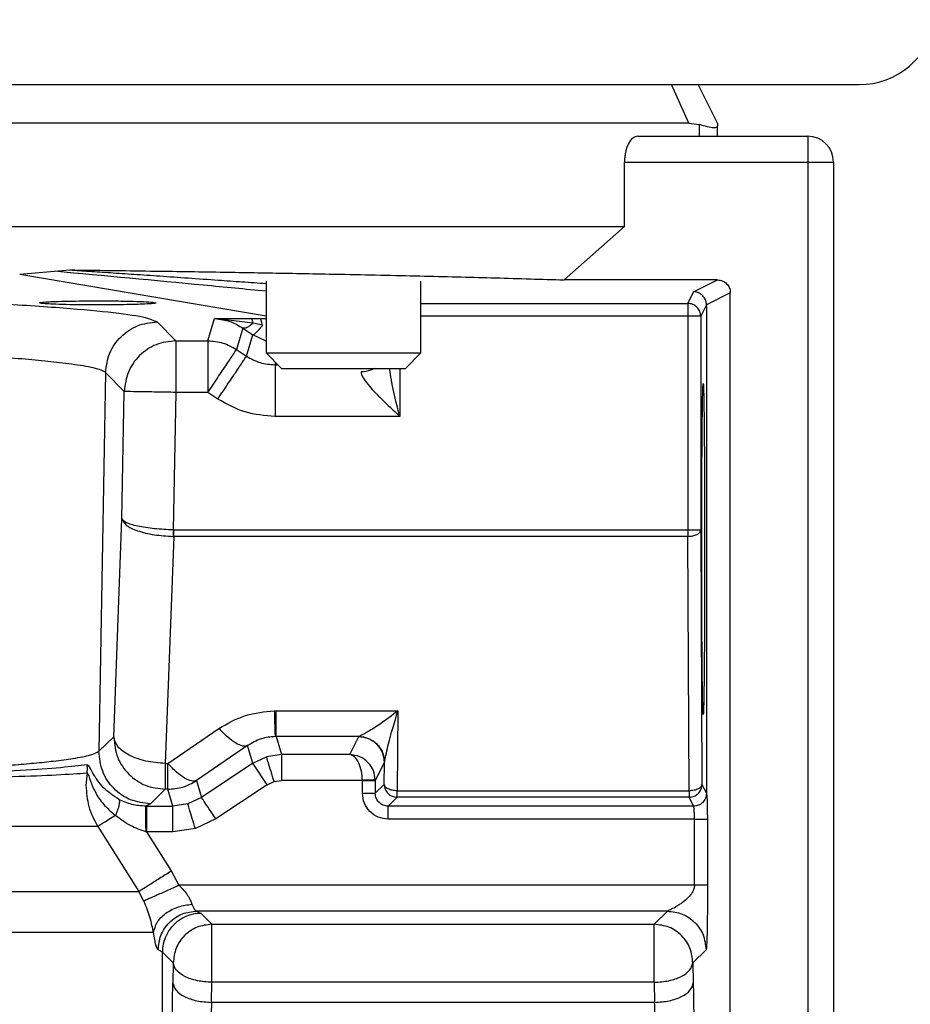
# Model space of a CAD drawing. Header units: inches. Extents: x 144.9 to 238.4, y 214.8 to 247.7.
# Tile 122 of 256: x 152.8376 to 152.9226, y 244.8891 to 244.983. Entities that reach past the tile are written whole.
import ezdxf

# ---------------------------------------------------------------- set-up
doc = ezdxf.new("R2010")
doc.units = ezdxf.units.IN
doc.header["$LTSCALE"] = 0.25
doc.header["$MEASUREMENT"] = 0
doc.layers.add('ANNOTATIONS', color=1, linetype='Continuous')
doc.layers.add('MOTOR LH', color=7, linetype='Continuous')
doc.styles.add('ARIAL', font='arial.ttf', dxfattribs={"height": 0.09375})
doc.dimstyles.new('STANDARD$0', dxfattribs={"dimtxt": 0.09375, "dimasz": 0.09375, "dimexe": 0.03125, "dimexo": 0.046875, "dimgap": 0.09, "dimtad": 0, "dimtih": 1, "dimtoh": 1, "dimdec": 4, "dimzin": 0, "dimdsep": 46, "dimtxsty": 'ARIAL', "dimcen": 0.09, "dimadec": 0, "dimazin": 0, "dimtfac": 1, "dimtdec": 4, "dimtofl": 0, "dimtmove": 0, "dimatfit": 1, "dimfxl": 1, "dimtolj": 1, "dimtzin": 0, "dimarcsym": 0})

# ---------------------------------------------------------------- blocks, each defined once
blk = doc.blocks.new('*D64')
at = {"layer": 'ANNOTATIONS', "color": 0, "lineweight": -2, "transparency": 16777216}
for p, q in [((152.282684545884, 244.7210665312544), (152.282684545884, 245.6873671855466)), ((153.423309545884, 243.5376739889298), (153.423309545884, 245.6873671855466)), ((152.376434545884, 245.6561171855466), (152.5678870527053, 245.6561171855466)), ((153.329559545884, 245.6561171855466), (153.1381070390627, 245.6561171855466))]:
    blk.add_line(p, q, dxfattribs=at)
at = {"layer": 'ANNOTATIONS', "color": 0, "transparency": 16777216}
for points in [[(152.376434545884, 245.6717421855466), (152.376434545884, 245.6404921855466), (152.282684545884, 245.6561171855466)], [(153.329559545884, 245.6717421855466), (153.329559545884, 245.6404921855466), (153.423309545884, 245.6561171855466)]]:
    blk.add_solid(points, dxfattribs=at)
at = {"layer": 'defpoints', "color": 0, "transparency": 16777216}
for p in [(152.282684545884, 245.6561171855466), (152.282684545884, 244.6741915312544), (153.423309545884, 243.4907989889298)]:
    blk.add_point(p, dxfattribs=at)
at = {"layer": 'ANNOTATIONS', "color": 0, "transparency": 16777216, "insert": (152.852997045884, 245.6561171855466), "char_height": 0.09375, "attachment_point": 5, "style": 'ARIAL'}
blk.add_mtext('\\A1;18 5/8"', dxfattribs=at)
blk = doc.blocks.new('*D66')
at = {"layer": 'ANNOTATIONS', "color": 0, "lineweight": -2, "transparency": 16777216}
for p, q in [((151.9943491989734, 244.7850832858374), (151.9943491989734, 246.0537298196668)), ((153.423309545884, 243.5376739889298), (153.423309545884, 246.0537298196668)), ((152.0880991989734, 246.0224798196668), (152.5044876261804, 246.0224798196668)), ((153.329559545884, 246.0224798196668), (152.913171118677, 246.0224798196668))]:
    blk.add_line(p, q, dxfattribs=at)
at = {"layer": 'ANNOTATIONS', "color": 0, "transparency": 16777216}
for points in [[(152.0880991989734, 246.0381048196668), (152.0880991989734, 246.0068548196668), (151.9943491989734, 246.0224798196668)], [(153.329559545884, 246.0381048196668), (153.329559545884, 246.0068548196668), (153.423309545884, 246.0224798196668)]]:
    blk.add_solid(points, dxfattribs=at)
at = {"layer": 'defpoints', "color": 0, "transparency": 16777216}
for p in [(153.423309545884, 246.0224798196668), (151.9943491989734, 244.7382082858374), (153.423309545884, 243.4907989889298)]:
    blk.add_point(p, dxfattribs=at)
at = {"layer": 'ANNOTATIONS', "color": 0, "transparency": 16777216, "insert": (152.7088293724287, 246.0224798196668), "char_height": 0.09375, "attachment_point": 5, "style": 'ARIAL'}
blk.add_mtext('\\A1;24""', dxfattribs=at)

msp = doc.modelspace()

# ---------------------------------------------------------------- linework, layer by layer
at = {"layer": 'MOTOR LH'}
for p, q in [((152.5806360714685, 244.9768490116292), (152.9177423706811, 244.9768490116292)), ((152.9014692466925, 244.9731580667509), (152.8998134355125, 244.9768488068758)), ((152.9042089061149, 244.9731580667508), (152.9023634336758, 244.9768490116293)), ((152.9014692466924, 244.9731580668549), (152.5969091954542, 244.9731580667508)), ((152.9014692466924, 244.9731580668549), (152.9024821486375, 244.9730424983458)), ((152.9024821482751, 244.9719277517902), (152.9024821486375, 244.9730424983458)), ((152.9042089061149, 244.9731580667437), (152.9042089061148, 244.9728739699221)), ((152.9042089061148, 244.9719277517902), (152.9042089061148, 244.9728739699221)), ((152.8966012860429, 244.9719277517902), (152.9128211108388, 244.9719277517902)), ((152.9128211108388, 244.9719277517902), (152.9128211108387, 244.3821679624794)), ((152.8953431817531, 244.9633155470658), (152.8953431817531, 244.9694671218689)), ((152.8953431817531, 244.9694671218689), (152.9152817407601, 244.9694671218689)), ((152.9152817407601, 244.9694671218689), (152.9152817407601, 244.7972271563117)), ((152.6030352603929, 244.9633155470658), (152.8953431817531, 244.9633155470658)), ((152.8895723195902, 244.958221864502), (152.8953431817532, 244.9633155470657)), ((152.8376282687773, 244.9587672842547), (152.8409639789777, 244.9590474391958)), ((152.8376282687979, 244.9587672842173), (152.8611415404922, 244.9547930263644)), ((152.8409639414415, 244.9590472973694), (152.8424201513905, 244.9591755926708)), ((152.8611415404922, 244.9580930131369), (152.8611415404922, 244.9512584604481)), ((152.8759053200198, 244.9512584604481), (152.8759053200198, 244.9580930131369)), ((152.904208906, 244.9582218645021), (152.8895723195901, 244.9582218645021)), ((152.9019324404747, 244.9570839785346), (152.904208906, 244.958221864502)), ((152.9013834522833, 244.9559859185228), (152.9019324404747, 244.9570839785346)), ((152.9054392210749, 244.9569921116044), (152.9031625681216, 244.9558538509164)), ((152.9054392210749, 244.7972271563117), (152.9054392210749, 244.9569921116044)), ((152.8759053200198, 244.9559859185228), (152.9013834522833, 244.9559859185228)), ((152.9013834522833, 244.9559859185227), (152.9013834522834, 244.933761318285)), ((152.9031625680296, 244.9558538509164), (152.9026137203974, 244.954755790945)), ((152.9031625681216, 244.9558538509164), (152.9031625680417, 244.9092617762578)), ((152.9026137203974, 244.954755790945), (152.8759053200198, 244.954755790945)), ((152.9026137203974, 244.954755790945), (152.9026137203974, 244.9343764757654)), ((152.8507433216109, 244.9542157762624), (152.8525155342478, 244.9524120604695)), ((152.8555909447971, 244.9524120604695), (152.856231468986, 244.9545275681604)), ((152.856231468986, 244.9545275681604), (152.8596909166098, 244.954546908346)), ((152.8598944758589, 244.954103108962), (152.856231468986, 244.9545275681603)), ((152.8596909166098, 244.954546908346), (152.8605502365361, 244.9545535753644)), ((152.8607829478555, 244.9538939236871), (152.8598944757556, 244.9541031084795)), ((152.8605502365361, 244.9545535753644), (152.8611415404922, 244.9545558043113)), ((152.8589375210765, 244.9536285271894), (152.858319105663, 244.9515860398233)), ((152.8589375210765, 244.9536285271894), (152.8598842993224, 244.9529876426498)), ((152.8592683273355, 244.9509532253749), (152.8598842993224, 244.9529876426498)), ((152.8611415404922, 244.9523913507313), (152.8598842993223, 244.9529876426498)), ((152.8525155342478, 244.9524120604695), (152.8555909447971, 244.9524120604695)), ((152.8525155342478, 244.9524120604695), (152.8525155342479, 244.9474937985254)), ((152.8555909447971, 244.9524120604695), (152.8555909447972, 244.9474937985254)), ((152.8583191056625, 244.9515860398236), (152.8592683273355, 244.9509532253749)), ((152.8611415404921, 244.9512584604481), (152.862617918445, 244.9497820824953)), ((152.8611415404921, 244.9512584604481), (152.8759053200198, 244.9512584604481)), ((152.8744289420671, 244.9497820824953), (152.8759053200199, 244.9512584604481)), ((152.8619964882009, 244.950127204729), (152.8620607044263, 244.950339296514)), ((152.8619964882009, 244.9501272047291), (152.8622727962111, 244.9501272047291)), ((152.8458258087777, 244.9493834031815), (152.8451957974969, 244.9132680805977)), ((152.8475980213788, 244.9475796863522), (152.8458258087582, 244.9493834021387)), ((152.862617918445, 244.9497820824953), (152.8744289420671, 244.9497820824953)), ((152.8738905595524, 244.9497820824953), (152.8738905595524, 244.945208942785)), ((152.8473861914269, 244.9354513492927), (152.8475980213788, 244.9475796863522)), ((152.8525155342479, 244.9474937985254), (152.8522864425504, 244.9343771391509)), ((152.8555909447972, 244.9474937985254), (152.8525155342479, 244.9474937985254)), ((152.8565401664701, 244.9468609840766), (152.8555909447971, 244.9474937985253)), ((152.8738905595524, 244.945208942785), (152.861996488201, 244.945208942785)), ((152.8466035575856, 244.9146516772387), (152.8473861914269, 244.9354513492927)), ((152.8522864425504, 244.9343771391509), (152.8523359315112, 244.9343764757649)), ((152.8523359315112, 244.933761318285), (152.8523359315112, 244.9343764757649)), ((152.8523359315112, 244.9343764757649), (152.9026137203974, 244.9343764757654)), ((152.9026137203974, 244.9343764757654), (152.9027359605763, 244.9101150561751)), ((152.8523359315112, 244.933761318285), (152.8515210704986, 244.9121051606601)), ((152.8523359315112, 244.9337613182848), (152.8522699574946, 244.933762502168)), ((152.9013834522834, 244.933761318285), (152.8523359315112, 244.933761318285)), ((152.9015056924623, 244.9094998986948), (152.9013834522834, 244.933761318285)), ((152.8619263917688, 244.9171262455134), (152.8620927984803, 244.9171276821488)), ((152.8620927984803, 244.9171276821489), (152.8737229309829, 244.9171276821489)), ((152.8620927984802, 244.9146700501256), (152.8620927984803, 244.9171276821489)), ((152.8737229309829, 244.9171276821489), (152.873646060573, 244.9094998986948)), ((152.8517633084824, 244.9121051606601), (152.8566467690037, 244.9154416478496)), ((152.8451957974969, 244.9132680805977), (152.8466035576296, 244.9146516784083)), ((152.8620927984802, 244.9146700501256), (152.8620095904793, 244.9146693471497)), ((152.8620927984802, 244.9146700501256), (152.8626119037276, 244.9129555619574)), ((152.8699838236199, 244.9146700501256), (152.8620927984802, 244.9146700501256)), ((152.8691231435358, 244.9129555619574), (152.8699767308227, 244.914663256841)), ((152.8699838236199, 244.9146700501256), (152.8699767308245, 244.914663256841)), ((152.859374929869, 244.9138100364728), (152.8544914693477, 244.9104735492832)), ((152.8598837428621, 244.9121295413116), (152.859374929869, 244.9138100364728)), ((152.8598837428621, 244.9121295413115), (152.8611867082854, 244.9127444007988)), ((152.8626119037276, 244.9129555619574), (152.8611867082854, 244.9127444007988)), ((152.8626119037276, 244.9129555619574), (152.8626119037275, 244.9104964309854)), ((152.8691231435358, 244.9129555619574), (152.8626119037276, 244.9129555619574)), ((152.8440551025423, 244.9112096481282), (152.8440866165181, 244.9116140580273)), ((152.8440866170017, 244.9116140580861), (152.8440569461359, 244.9119887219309)), ((152.8515210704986, 244.91210516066), (152.8515210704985, 244.9096475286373)), ((152.8515210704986, 244.91210516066), (152.8517633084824, 244.91210516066)), ((152.8517633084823, 244.9096475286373), (152.8517633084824, 244.91210516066)), ((152.8598837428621, 244.9121295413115), (152.8549799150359, 244.9088603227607)), ((152.8612478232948, 244.9100834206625), (152.8598837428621, 244.9121295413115)), ((152.8715622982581, 244.9104542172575), (152.8724369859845, 244.912204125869)), ((152.8724159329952, 244.9101150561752), (152.8724369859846, 244.912204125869)), ((152.8724369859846, 244.912204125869), (152.8724399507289, 244.9122659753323)), ((152.8440551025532, 244.9112096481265), (152.8439548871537, 244.909997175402)), ((152.8544914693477, 244.9104735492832), (152.8549799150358, 244.9088603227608)), ((152.8612478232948, 244.9100834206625), (152.8563439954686, 244.9068142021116)), ((152.8612478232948, 244.9100834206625), (152.8618992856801, 244.9103909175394)), ((152.8618992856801, 244.9103909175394), (152.8626119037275, 244.9104964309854)), ((152.870331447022, 244.9104964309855), (152.8626119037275, 244.9104964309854)), ((152.8703321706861, 244.9104542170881), (152.870331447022, 244.9104964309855)), ((152.8703321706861, 244.9092614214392), (152.8703321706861, 244.9104542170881)), ((152.8715622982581, 244.9104542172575), (152.8703321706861, 244.9104542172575)), ((152.871560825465, 244.9105385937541), (152.8715622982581, 244.9104542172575)), ((152.8715622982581, 244.9104542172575), (152.8715622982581, 244.9092614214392)), ((152.8715622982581, 244.9092614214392), (152.8724159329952, 244.9101150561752)), ((152.9027359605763, 244.9101150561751), (152.9031625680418, 244.9092617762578)), ((152.8515210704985, 244.9096475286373), (152.8501133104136, 244.9082639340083)), ((152.8517633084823, 244.9096475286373), (152.8515210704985, 244.9096475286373)), ((152.8522517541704, 244.9080343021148), (152.8517633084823, 244.9096475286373)), ((152.8549799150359, 244.9088603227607), (152.8536770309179, 244.9082451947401)), ((152.8736460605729, 244.9088849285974), (152.8727924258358, 244.9080312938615)), ((152.8736460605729, 244.9088849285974), (152.873646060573, 244.9094998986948)), ((152.873646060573, 244.9094998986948), (152.9015056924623, 244.9094998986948)), ((152.9015056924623, 244.9088849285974), (152.8736460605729, 244.9088849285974)), ((152.9015056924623, 244.9094998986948), (152.9015056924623, 244.9088849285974)), ((152.9019324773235, 244.9080312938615), (152.9015056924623, 244.9088849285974)), ((152.8501133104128, 244.9082639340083), (152.8496644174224, 244.9080342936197)), ((152.8497271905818, 244.9080343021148), (152.8496644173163, 244.9080342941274)), ((152.8497271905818, 244.9080343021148), (152.8497271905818, 244.9055751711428)), ((152.8497271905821, 244.9080343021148), (152.8522517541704, 244.9080343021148)), ((152.8536770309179, 244.9082451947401), (152.8522517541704, 244.9080343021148)), ((152.8522517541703, 244.9055751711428), (152.8522517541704, 244.9080343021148)), ((152.9019324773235, 244.9080312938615), (152.8727924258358, 244.9080312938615)), ((152.8450765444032, 244.906084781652), (152.7919692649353, 244.906084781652)), ((152.8450765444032, 244.906084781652), (152.848984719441, 244.8999041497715)), ((152.8563439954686, 244.9068142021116), (152.8543896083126, 244.9058917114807)), ((152.902017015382, 244.9068011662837), (152.8727924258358, 244.9068011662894)), ((152.902017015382, 244.9004850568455), (152.902017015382, 244.9068011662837)), ((152.9032465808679, 244.9068011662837), (152.9032465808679, 244.9004850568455)), ((152.849682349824, 244.9055865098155), (152.8497271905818, 244.9055751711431)), ((152.8497271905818, 244.9055751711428), (152.8520774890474, 244.9018603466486)), ((152.8522517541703, 244.9055751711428), (152.8497271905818, 244.9055751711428)), ((152.8543896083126, 244.9058917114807), (152.8522517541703, 244.9055751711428)), ((152.8520774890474, 244.9018603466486), (152.8528166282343, 244.9004850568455)), ((152.902017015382, 244.9004850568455), (152.8528166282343, 244.9004850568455)), ((152.7904640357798, 244.8999041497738), (152.8489847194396, 244.8999041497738)), ((152.8494827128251, 244.8989872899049), (152.8489847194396, 244.8999041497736)), ((152.8994334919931, 244.8980259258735), (152.8545172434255, 244.8980259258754)), ((152.8545172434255, 244.8980259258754), (152.8549318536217, 244.8978036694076)), ((152.8549318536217, 244.8978036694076), (152.8559674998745, 244.8967680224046)), ((152.8981755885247, 244.8967680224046), (152.8994334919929, 244.8980259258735)), ((152.8559674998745, 244.8967680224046), (152.8981755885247, 244.8967680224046)), ((152.8981755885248, 244.8962757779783), (152.8981755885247, 244.8967680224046)), ((152.8504018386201, 244.8959917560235), (152.7575771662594, 244.8959917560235)), ((152.8559674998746, 244.8912338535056), (152.8559674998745, 244.8962757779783)), ((152.8512431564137, 244.8941149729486), (152.8508430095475, 244.8943372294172)), ((152.8512431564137, 244.8730198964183), (152.8512431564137, 244.8941149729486)), ((152.8522788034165, 244.8930793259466), (152.8512431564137, 244.8941149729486)), ((152.9031221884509, 244.8943372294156), (152.9018642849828, 244.8930793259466)), ((152.8522788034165, 244.8930793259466), (152.8522402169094, 244.8911654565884)), ((152.9018642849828, 244.8930793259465), (152.9019028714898, 244.8911654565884)), ((152.8559289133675, 244.8893199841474), (152.8559674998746, 244.8912338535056)), ((152.8981755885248, 244.8912338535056), (152.8559674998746, 244.8912338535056)), ((152.8981755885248, 244.8912338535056), (152.8982141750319, 244.8893199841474)), ((152.8982141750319, 244.8893199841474), (152.8559289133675, 244.8893199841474))]:
    msp.add_line(p, q, dxfattribs=at)
for centre, radius, start, end in [((152.9177423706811, 244.9842309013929), 0.007381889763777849, 270, 350.7155089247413), ((152.9128211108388, 244.9694671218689), 0.002460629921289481, 2.101181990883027e-08, 90), ((152.8515211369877, 244.9145718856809), 0.004918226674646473, 179.0704059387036, 180.0710059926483), ((152.8699755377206, 244.9122018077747), 0.002461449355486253, 0.05395887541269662, 89.97222771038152), ((152.8549371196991, 244.8941097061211), 0.003693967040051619, 90.08168023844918, 179.9183081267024)]:
    msp.add_arc(centre, radius, start, end, dxfattribs=at)
for points, knots in [([(152.9042089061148, 244.9728739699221), (152.9041441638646, 244.9727885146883), (152.9040056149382, 244.9726056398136), (152.9030116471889, 244.9728906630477), (152.9024821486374, 244.9730424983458)], [0, 0, 0, 0, 0.4672879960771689, 1, 1, 1, 1]), ([(152.8966012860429, 244.9719277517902), (152.8964307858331, 244.9718876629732), (152.896100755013, 244.9718100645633), (152.8957413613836, 244.9713043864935), (152.8955346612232, 244.9707885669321), (152.8954254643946, 244.9703632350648), (152.8953564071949, 244.9699186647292), (152.8953475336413, 244.9696157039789), (152.8953431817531, 244.9694671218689)], [0, 0, 0, 0, 0.2767590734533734, 0.5357120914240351, 0.6598610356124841, 0.7780838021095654, 0.8911648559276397, 1, 1, 1, 1]), ([(152.8611415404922, 244.9571450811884), (152.8591597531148, 244.957335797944), (152.8525666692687, 244.9579702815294), (152.845739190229, 244.9586040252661), (152.8409639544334, 244.9590472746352)], [0, 0, 0, 0, 0.300585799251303, 1, 1, 1, 1]), ([(152.8424201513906, 244.9591755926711), (152.8450051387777, 244.9591417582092), (152.8499417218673, 244.9590771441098), (152.8565852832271, 244.9589767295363), (152.8627919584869, 244.9588703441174), (152.8694034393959, 244.9587437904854), (152.8763310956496, 244.9585953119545), (152.8834023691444, 244.9584165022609), (152.8874475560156, 244.9582888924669), (152.8895723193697, 244.9582218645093)], [0, 0, 0, 0, 0.1334266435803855, 0.2548065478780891, 0.3643115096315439, 0.4898557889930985, 0.6562635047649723, 0.8194499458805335, 1, 1, 1, 1]), ([(152.8424201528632, 244.9591755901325), (152.8430296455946, 244.9591358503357), (152.8443343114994, 244.9590507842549), (152.8463665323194, 244.9589145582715), (152.8486198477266, 244.958761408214), (152.851088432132, 244.9585913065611), (152.853774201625, 244.9584042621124), (152.8563816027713, 244.9582209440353), (152.8588648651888, 244.9580453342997), (152.8603747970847, 244.9579376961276), (152.8611415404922, 244.9578830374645)], [0, 0, 0, 0, 0.09256891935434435, 0.1981508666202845, 0.3167479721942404, 0.4483617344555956, 0.5929932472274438, 0.7506433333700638, 0.8733766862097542, 1, 1, 1, 1]), ([(152.904208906, 244.9582218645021), (152.9042979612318, 244.9582163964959), (152.9044719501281, 244.9582057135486), (152.904778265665, 244.958099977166), (152.9051033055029, 244.9578785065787), (152.9053221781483, 244.9575524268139), (152.9054231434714, 244.9572450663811), (152.9054338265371, 244.9570769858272), (152.9054392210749, 244.9569921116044)], [0, 0, 0, 0, 0.1384551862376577, 0.270502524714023, 0.5001718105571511, 0.7384864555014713, 0.8679457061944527, 1, 1, 1, 1]), ([(152.7932837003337, 244.9572910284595), (152.7973526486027, 244.9572155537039), (152.8054943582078, 244.9570645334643), (152.8164508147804, 244.9567673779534), (152.8262258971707, 244.9564250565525), (152.8345588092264, 244.9560386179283), (152.8413281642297, 244.9556166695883), (152.8463595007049, 244.9551664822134), (152.8497298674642, 244.9546968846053), (152.8504056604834, 244.9543760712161), (152.8507433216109, 244.9542157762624)], [0, 0, 0, 0, 0.1249349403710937, 0.2499869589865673, 0.3750455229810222, 0.5000591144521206, 0.6250776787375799, 0.7500922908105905, 0.8751331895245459, 1, 1, 1, 1]), ([(152.9031625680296, 244.9558538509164), (152.9031511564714, 244.9559801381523), (152.9031262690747, 244.9562555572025), (152.9029460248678, 244.9565786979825), (152.9027213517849, 244.95680954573), (152.9024968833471, 244.9569575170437), (152.902228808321, 244.9570628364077), (152.9020331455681, 244.9570767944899), (152.9019324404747, 244.9570839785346)], [0, 0, 0, 0, 0.1960749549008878, 0.4276186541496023, 0.5573024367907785, 0.6959317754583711, 0.8435000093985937, 1, 1, 1, 1]), ([(152.8450827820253, 244.955837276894), (152.8445228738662, 244.9558389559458), (152.8435975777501, 244.9558417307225), (152.8422217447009, 244.9558627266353), (152.8410818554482, 244.9558928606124), (152.8401843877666, 244.9559354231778), (152.8396617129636, 244.9559805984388), (152.8394674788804, 244.9560288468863), (152.8396352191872, 244.9560813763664), (152.8401908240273, 244.9561273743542), (152.8410815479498, 244.9561695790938), (152.8418430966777, 244.9561881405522), (152.8423038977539, 244.9561993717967)], [0, 0, 0, 0, 0.1152605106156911, 0.1904778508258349, 0.3073222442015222, 0.4067191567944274, 0.4999507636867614, 0.5931891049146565, 0.6926061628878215, 0.8094837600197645, 0.8847216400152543, 0.9999999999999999, 0.9999999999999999, 0.9999999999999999, 0.9999999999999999]), ([(152.8423038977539, 244.9561993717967), (152.8427425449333, 244.9562069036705), (152.8436197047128, 244.9562219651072), (152.8445951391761, 244.9562242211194), (152.845082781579, 244.9562253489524)], [0, 0, 0, 0, 0.5000767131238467, 1, 1, 1, 1]), ([(152.845082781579, 244.9562253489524), (152.8456895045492, 244.956223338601), (152.8469007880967, 244.9562193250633), (152.8485242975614, 244.9561878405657), (152.8497828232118, 244.9561413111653), (152.8505446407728, 244.9560827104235), (152.8507294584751, 244.9560185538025), (152.8503067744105, 244.955956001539), (152.8493487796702, 244.9559002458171), (152.848356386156, 244.9558755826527), (152.8478607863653, 244.9558632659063)], [0, 0, 0, 0, 0.1250633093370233, 0.2496808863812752, 0.3744981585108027, 0.4993116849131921, 0.624425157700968, 0.7499748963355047, 0.8751378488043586, 1, 1, 1, 1]), ([(152.8478607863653, 244.9558632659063), (152.8474226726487, 244.9558556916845), (152.8465464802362, 244.9558405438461), (152.8455706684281, 244.955838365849), (152.8450827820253, 244.955837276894)], [0, 0, 0, 0, 0.5000199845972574, 1, 1, 1, 1]), ([(152.856231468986, 244.9545275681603), (152.8567516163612, 244.9544747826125), (152.8576525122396, 244.9543833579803), (152.8585557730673, 244.9538527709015), (152.8589375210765, 244.9536285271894)], [0, 0, 0, 0, 0.577366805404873, 1, 1, 1, 1]), ([(152.8598944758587, 244.9541031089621), (152.8597909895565, 244.9540120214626), (152.8595831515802, 244.9538290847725), (152.8593131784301, 244.953665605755), (152.8590878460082, 244.9535868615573), (152.8589869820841, 244.9536148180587), (152.8589375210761, 244.9536285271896)], [0, 0, 0, 0, 0.2527609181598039, 0.5076354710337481, 0.7585574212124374, 0.9999999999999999, 0.9999999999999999, 0.9999999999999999, 0.9999999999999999]), ([(152.8598944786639, 244.9541031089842), (152.8598810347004, 244.9541656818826), (152.8598538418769, 244.9542922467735), (152.8598032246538, 244.9544292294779), (152.8597481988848, 244.9545225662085), (152.8597098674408, 244.9545388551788), (152.8596909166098, 244.9545469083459)], [0, 0, 0, 0, 0.2471968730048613, 0.4999999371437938, 0.7528030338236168, 1, 1, 1, 1]), ([(152.8607829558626, 244.9538939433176), (152.8606719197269, 244.9537536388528), (152.8604486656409, 244.9534715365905), (152.8601798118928, 244.953179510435), (152.8599789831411, 244.9530014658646), (152.8599152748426, 244.9529921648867), (152.8598842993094, 244.9529876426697)], [0, 0, 0, 0, 0.2543143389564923, 0.5113354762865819, 0.7624070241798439, 1, 1, 1, 1]), ([(152.8607829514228, 244.9538939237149), (152.8607700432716, 244.9539844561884), (152.8607437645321, 244.9541687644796), (152.8606863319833, 244.9543763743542), (152.8606204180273, 244.9545184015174), (152.8605733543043, 244.9545419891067), (152.8605502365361, 244.9545535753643)], [0, 0, 0, 0, 0.2456005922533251, 0.4999998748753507, 0.7543992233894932, 1, 1, 1, 1]), ([(152.8458258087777, 244.9493834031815), (152.8457138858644, 244.9494607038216), (152.8454998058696, 244.9496085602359), (152.8447316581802, 244.9498186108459), (152.8437666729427, 244.9500071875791), (152.8426644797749, 244.9501742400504), (152.8411931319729, 244.9503600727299), (152.8392073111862, 244.9505653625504), (152.8365298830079, 244.9507904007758), (152.8335882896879, 244.9509982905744), (152.8290564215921, 244.9512738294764), (152.8223644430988, 244.951598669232), (152.8128912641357, 244.9519430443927), (152.8027054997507, 244.9522315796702), (152.7953306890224, 244.952377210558), (152.7917202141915, 244.9524485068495)], [0, 0, 0, 0, 0.06060433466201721, 0.1159206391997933, 0.1659478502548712, 0.2106850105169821, 0.2501312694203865, 0.3171367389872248, 0.3811542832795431, 0.4421833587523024, 0.5002234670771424, 0.6326723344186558, 0.760118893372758, 0.8825617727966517, 1, 1, 1, 1]), ([(152.8715053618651, 244.9497820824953), (152.8713730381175, 244.9497155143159), (152.8709736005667, 244.949514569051), (152.8705101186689, 244.949473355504), (152.8702001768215, 244.9494457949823)], [0, 0, 0, 0, 0.331275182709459, 1, 1, 1, 1]), ([(152.8702001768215, 244.9494457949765), (152.8702126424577, 244.9493622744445), (152.870238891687, 244.9491864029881), (152.8704751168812, 244.9487353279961), (152.8710763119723, 244.9479609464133), (152.8722797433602, 244.9467276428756), (152.8733004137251, 244.9457653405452), (152.8738905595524, 244.945208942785)], [0, 0, 0, 0, 0.07314932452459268, 0.1540325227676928, 0.3465749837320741, 0.622193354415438, 1, 1, 1, 1]), ([(152.8738905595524, 244.945208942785), (152.8735927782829, 244.9463734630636), (152.8731957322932, 244.9479261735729), (152.8729844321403, 244.9494108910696), (152.872931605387, 244.9497820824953)], [0, 0, 0, 0, 0.749991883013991, 1, 1, 1, 1]), ([(152.9028510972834, 244.9167805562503), (152.9028337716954, 244.9169898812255), (152.9028071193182, 244.9173118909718), (152.9027751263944, 244.9192920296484), (152.9027530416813, 244.9213181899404), (152.9027351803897, 244.9238479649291), (152.9027185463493, 244.9275200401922), (152.902710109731, 244.9325576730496), (152.9027185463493, 244.937595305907), (152.9027351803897, 244.9412673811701), (152.9027530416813, 244.943797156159), (152.9027751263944, 244.9458233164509), (152.9028071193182, 244.9478034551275), (152.9028337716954, 244.9481254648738), (152.9028510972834, 244.948334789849)], [0, 0, 0, 0, 0.1197372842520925, 0.1841948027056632, 0.2499912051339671, 0.3158130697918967, 0.3802669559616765, 0.4999999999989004, 0.6197330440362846, 0.6841869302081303, 0.7500087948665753, 0.8158051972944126, 0.8802627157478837, 1, 1, 1, 1]), ([(152.9028510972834, 244.948334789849), (152.902868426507, 244.9481259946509), (152.9028950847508, 244.9478047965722), (152.9029270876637, 244.9458250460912), (152.9029491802, 244.9437989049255), (152.9029670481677, 244.9412688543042), (152.9029836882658, 244.9375962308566), (152.9029921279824, 244.9325576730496), (152.9029836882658, 244.9275191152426), (152.9029670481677, 244.923846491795), (152.9029491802, 244.9213164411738), (152.9029270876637, 244.9192903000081), (152.9028950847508, 244.9173105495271), (152.902868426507, 244.9169893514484), (152.9028510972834, 244.9167805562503)], [0, 0, 0, 0, 0.1197351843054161, 0.184193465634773, 0.2499911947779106, 0.3158144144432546, 0.3802690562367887, 0.5000000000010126, 0.6197309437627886, 0.6841855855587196, 0.7500088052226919, 0.8158065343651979, 0.880264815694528, 1, 1, 1, 1]), ([(152.8473861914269, 244.9354513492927), (152.8474758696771, 244.935242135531), (152.8476542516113, 244.9348259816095), (152.8488058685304, 244.9342794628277), (152.8504080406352, 244.9338806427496), (152.8516618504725, 244.9338010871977), (152.8522699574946, 244.933762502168)], [0, 0, 0, 0, 0.2549038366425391, 0.5070375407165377, 0.7609095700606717, 0.9999999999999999, 0.9999999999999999, 0.9999999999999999, 0.9999999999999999]), ([(152.8522864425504, 244.9343771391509), (152.8516779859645, 244.9344059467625), (152.8504233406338, 244.9344653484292), (152.8488172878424, 244.9347184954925), (152.8476605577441, 244.9350641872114), (152.8474779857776, 244.9353218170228), (152.8473861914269, 244.9354513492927)], [0, 0, 0, 0, 0.2391246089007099, 0.493078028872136, 0.7451275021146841, 1, 1, 1, 1]), ([(152.8566467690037, 244.9154416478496), (152.8574671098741, 244.915920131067), (152.859070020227, 244.9168550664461), (152.8609893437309, 244.9170372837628), (152.8619263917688, 244.9171262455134)], [0, 0, 0, 0, 0.5117821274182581, 1, 1, 1, 1]), ([(152.8619263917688, 244.9171262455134), (152.8619345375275, 244.9167871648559), (152.8619510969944, 244.916097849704), (152.8619744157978, 244.9153280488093), (152.8619949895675, 244.9148016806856), (152.8620047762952, 244.9147129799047), (152.8620095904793, 244.9146693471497)], [0, 0, 0, 0, 0.2459547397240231, 0.4999999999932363, 0.7540452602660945, 1, 1, 1, 1]), ([(152.8737229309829, 244.9171276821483), (152.8731411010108, 244.9166836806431), (152.8721314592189, 244.9159132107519), (152.8709487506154, 244.9151778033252), (152.8702035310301, 244.9147711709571), (152.8700512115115, 244.9147010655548), (152.8699838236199, 244.9146700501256)], [0, 0, 0, 0, 0.374595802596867, 0.6500311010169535, 0.8451697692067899, 1, 1, 1, 1]), ([(152.8724399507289, 244.9122659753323), (152.8725533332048, 244.9128106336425), (152.87284124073, 244.9141936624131), (152.8733901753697, 244.9160203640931), (152.8737229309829, 244.9171276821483)], [0, 0, 0, 0, 0.3938156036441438, 1, 1, 1, 1]), ([(152.8620095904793, 244.9146693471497), (152.8617826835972, 244.9146555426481), (152.8613168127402, 244.9146272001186), (152.8603618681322, 244.9143936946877), (152.8597784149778, 244.9140486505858), (152.8593749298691, 244.9138100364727)], [0, 0, 0, 0, 0.226539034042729, 0.465115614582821, 1, 1, 1, 1]), ([(152.8699838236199, 244.9146700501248), (152.8702885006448, 244.9146375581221), (152.8707568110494, 244.9145876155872), (152.8713219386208, 244.9142887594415), (152.8717120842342, 244.9139800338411), (152.8720291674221, 244.9135965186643), (152.87234031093, 244.9130376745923), (152.8724006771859, 244.9125701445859), (152.8724399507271, 244.9122659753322)], [0, 0, 0, 0, 0.2397900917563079, 0.3685745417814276, 0.5000000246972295, 0.6314254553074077, 0.7602099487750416, 1, 1, 1, 1]), ([(152.7917364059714, 244.9102314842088), (152.7953013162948, 244.9103024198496), (152.8025833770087, 244.9104473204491), (152.8108771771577, 244.9106838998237), (152.8171818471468, 244.9108992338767), (152.8217269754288, 244.911077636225), (152.8260033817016, 244.9112707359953), (152.8295334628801, 244.911455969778), (152.8324325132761, 244.9116301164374), (152.8348094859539, 244.9117906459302), (152.8370378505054, 244.9119620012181), (152.8390817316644, 244.9121442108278), (152.8410552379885, 244.9123528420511), (152.8429246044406, 244.9126050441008), (152.8445653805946, 244.912916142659), (152.8449747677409, 244.9131446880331), (152.8451957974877, 244.9132680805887)], [0, 0, 0, 0, 0.1174045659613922, 0.2398229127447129, 0.3029495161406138, 0.3673327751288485, 0.4329731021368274, 0.4998709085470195, 0.5460628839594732, 0.5941666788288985, 0.6441824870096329, 0.6961105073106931, 0.749950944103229, 0.8188410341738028, 0.9021915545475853, 1, 1, 1, 1]), ([(152.8618992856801, 244.9103909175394), (152.861800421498, 244.9107174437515), (152.8615950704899, 244.9113956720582), (152.8613592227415, 244.912174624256), (152.8612176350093, 244.9126422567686), (152.8611967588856, 244.9127112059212), (152.8611867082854, 244.9127444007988)], [0, 0, 0, 0, 0.2707190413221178, 0.5623111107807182, 0.7892790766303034, 1, 1, 1, 1]), ([(152.870331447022, 244.9104964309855), (152.8703102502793, 244.910791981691), (152.8702660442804, 244.911408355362), (152.8699986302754, 244.9122104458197), (152.8696034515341, 244.9128080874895), (152.8692864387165, 244.9129054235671), (152.8691231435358, 244.9129555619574)], [0, 0, 0, 0, 0.2216347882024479, 0.462221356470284, 0.7229870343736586, 1, 1, 1, 1]), ([(152.871560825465, 244.9105385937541), (152.8715193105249, 244.910833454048), (152.8714327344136, 244.91144836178), (152.87088865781, 244.9122409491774), (152.8700912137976, 244.9128248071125), (152.8694522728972, 244.9129111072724), (152.8691231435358, 244.9129555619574)], [0, 0, 0, 0, 0.2216392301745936, 0.4622110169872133, 0.7229757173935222, 1, 1, 1, 1]), ([(152.8440569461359, 244.9119887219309), (152.8433053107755, 244.9118937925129), (152.8418032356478, 244.9117040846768), (152.8378904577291, 244.9114313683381), (152.8328433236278, 244.9111719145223), (152.8265943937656, 244.9109299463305), (152.819283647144, 244.9107080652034), (152.8109669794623, 244.9105103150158), (152.8018210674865, 244.9103362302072), (152.7951009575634, 244.9102446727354), (152.7917366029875, 244.9101988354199)], [0, 0, 0, 0, 0.1255709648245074, 0.2509421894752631, 0.3753272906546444, 0.5002889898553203, 0.6252582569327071, 0.7494539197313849, 0.8745666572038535, 1, 1, 1, 1]), ([(152.8470790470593, 244.9086848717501), (152.8465571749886, 244.9090374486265), (152.8457598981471, 244.9095760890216), (152.8451496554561, 244.9103538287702), (152.8449034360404, 244.9107189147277), (152.8448050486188, 244.9108761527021), (152.8445642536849, 244.9112686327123), (152.844295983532, 244.9118481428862), (152.844124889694, 244.911948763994), (152.8440569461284, 244.9119887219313)], [0, 0, 0, 0, 0.3010860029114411, 0.4599765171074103, 0.5388501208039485, 0.5626204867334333, 0.5755055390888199, 0.8314277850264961, 1, 1, 1, 1]), ([(152.7917366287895, 244.9101683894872), (152.7949303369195, 244.9101936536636), (152.8014242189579, 244.9102450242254), (152.8089056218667, 244.9103268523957), (152.814634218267, 244.9104005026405), (152.8187914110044, 244.9104609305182), (152.8227518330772, 244.910525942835), (152.8272859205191, 244.9106104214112), (152.8322625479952, 244.9107213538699), (152.8372731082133, 244.9108652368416), (152.8415414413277, 244.9110290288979), (152.8431959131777, 244.9111479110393), (152.8440551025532, 244.9112096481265)], [0, 0, 0, 0, 0.1189624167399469, 0.2418905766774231, 0.304870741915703, 0.3688448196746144, 0.4338134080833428, 0.4997772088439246, 0.6091471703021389, 0.7289691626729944, 0.8592500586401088, 1, 1, 1, 1]), ([(152.8440551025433, 244.9112096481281), (152.8440737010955, 244.9112007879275), (152.8441114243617, 244.9111828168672), (152.8441989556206, 244.9109709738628), (152.8443820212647, 244.9103919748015), (152.8447966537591, 244.909376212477), (152.8455916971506, 244.9081551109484), (152.8463728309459, 244.907494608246), (152.8467712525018, 244.9071577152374)], [0, 0, 0, 0, 0.05408162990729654, 0.1096932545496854, 0.2264032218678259, 0.4733178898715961, 0.7313629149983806, 1, 1, 1, 1]), ([(152.8439548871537, 244.909997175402), (152.8440019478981, 244.9093229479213), (152.8440984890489, 244.90793982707), (152.8447451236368, 244.9067133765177), (152.8450765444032, 244.906084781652)], [0, 0, 0, 0, 0.4874682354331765, 1, 1, 1, 1]), ([(152.871560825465, 244.9105385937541), (152.8715419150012, 244.9105379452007), (152.8715128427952, 244.9105369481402), (152.8713576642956, 244.9105316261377), (152.8711989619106, 244.91052618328), (152.8710032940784, 244.9105194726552), (152.8707196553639, 244.9105097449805), (152.8704844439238, 244.9105016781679), (152.8703314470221, 244.9104964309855)], [0, 0, 0, 0, 0.2397127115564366, 0.3685249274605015, 0.4999999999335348, 0.631475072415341, 0.7602872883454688, 0.9999999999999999, 0.9999999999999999, 0.9999999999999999, 0.9999999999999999]), ([(152.8727924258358, 244.9068011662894), (152.8724695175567, 244.9068382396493), (152.8718247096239, 244.906912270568), (152.8710121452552, 244.9074811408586), (152.8704432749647, 244.9082937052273), (152.8703692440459, 244.90893851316), (152.8703321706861, 244.9092614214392)], [0, 0, 0, 0, 0.2503910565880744, 0.5000000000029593, 0.7496089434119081, 1, 1, 1, 1]), ([(152.8727924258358, 244.9080312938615), (152.872631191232, 244.9080497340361), (152.8723087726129, 244.9080866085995), (152.8719020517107, 244.9083710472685), (152.8716176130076, 244.9087777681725), (152.871580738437, 244.9091001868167), (152.8715622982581, 244.9092614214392)], [0, 0, 0, 0, 0.2500392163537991, 0.499999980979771, 0.749960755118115, 1, 1, 1, 1]), ([(152.9031625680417, 244.9092617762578), (152.9031736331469, 244.9092187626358), (152.9031958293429, 244.9091324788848), (152.9032236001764, 244.9085580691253), (152.9032428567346, 244.9077502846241), (152.9032453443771, 244.9071162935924), (152.9032465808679, 244.9068011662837)], [0, 0, 0, 0, 0.2499774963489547, 0.5014457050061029, 0.7521919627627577, 1, 1, 1, 1]), ([(152.847079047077, 244.9086848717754), (152.8471051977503, 244.9086293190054), (152.8471584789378, 244.9085161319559), (152.8471183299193, 244.9081623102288), (152.8469949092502, 244.9077045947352), (152.8468448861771, 244.907337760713), (152.8467712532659, 244.9071577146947)], [0, 0, 0, 0, 0.245399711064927, 0.4999943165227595, 0.7545919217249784, 1, 1, 1, 1]), ([(152.8496644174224, 244.9080342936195), (152.8492051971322, 244.9080654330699), (152.8482733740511, 244.90812861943), (152.8474809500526, 244.9084976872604), (152.8470790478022, 244.9086848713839)], [0, 0, 0, 0, 0.4928191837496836, 1, 1, 1, 1]), ([(152.849682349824, 244.9055865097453), (152.8496820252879, 244.9058886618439), (152.849681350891, 244.906516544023), (152.8496771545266, 244.907329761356), (152.8496712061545, 244.9079015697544), (152.849666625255, 244.9079911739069), (152.8496644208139, 244.9080342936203)], [0, 0, 0, 0, 0.2406119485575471, 0.4999996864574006, 0.7593875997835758, 1, 1, 1, 1]), ([(152.8543896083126, 244.9058917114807), (152.8542907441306, 244.9062182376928), (152.8540853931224, 244.9068964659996), (152.853849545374, 244.9076754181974), (152.8537079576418, 244.9081430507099), (152.8536870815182, 244.9082119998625), (152.8536770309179, 244.9082451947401)], [0, 0, 0, 0, 0.270719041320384, 0.5623111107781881, 0.7892790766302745, 0.9999999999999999, 0.9999999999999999, 0.9999999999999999, 0.9999999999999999]), ([(152.9020170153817, 244.9068011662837), (152.9020157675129, 244.9069557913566), (152.9020132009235, 244.9072738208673), (152.9019950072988, 244.9076654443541), (152.9019724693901, 244.9078935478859), (152.9019517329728, 244.9080079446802), (152.9019391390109, 244.908023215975), (152.9019324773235, 244.9080312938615)], [0, 0, 0, 0, 0.242270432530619, 0.4982965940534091, 0.715806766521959, 0.849673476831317, 0.9999999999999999, 0.9999999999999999, 0.9999999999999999, 0.9999999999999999]), ([(152.8467721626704, 244.9071582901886), (152.8465538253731, 244.9070200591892), (152.8461171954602, 244.9067436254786), (152.8456112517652, 244.9064233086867), (152.8452340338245, 244.9061844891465), (152.8451290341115, 244.9061180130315), (152.8450765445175, 244.9060847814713)], [0, 0, 0, 0, 0.2498207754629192, 0.4995904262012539, 0.7498441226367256, 1, 1, 1, 1]), ([(152.8496823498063, 244.9055865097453), (152.8491781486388, 244.9057596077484), (152.8481153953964, 244.9061244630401), (152.8472343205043, 244.9068017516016), (152.8467712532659, 244.9071577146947)], [0, 0, 0, 0, 0.4744291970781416, 1, 1, 1, 1]), ([(152.8489847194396, 244.8999041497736), (152.8490737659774, 244.8999604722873), (152.8492517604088, 244.9000730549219), (152.8499790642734, 244.9005330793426), (152.8509547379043, 244.9011501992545), (152.851703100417, 244.9016235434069), (152.8520774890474, 244.9018603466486)], [0, 0, 0, 0, 0.2501385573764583, 0.5000000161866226, 0.7498614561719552, 1, 1, 1, 1]), ([(152.8528166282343, 244.9004850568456), (152.8524281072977, 244.9003105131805), (152.8516248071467, 244.8999496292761), (152.8505625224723, 244.8994723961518), (152.849768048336, 244.899115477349), (152.849575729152, 244.8990290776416), (152.8494827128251, 244.8989872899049)], [0, 0, 0, 0, 0.2418279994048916, 0.500000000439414, 0.7581720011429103, 0.9999999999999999, 0.9999999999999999, 0.9999999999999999, 0.9999999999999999]), ([(152.8528166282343, 244.9004850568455), (152.8529817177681, 244.9003267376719), (152.8532954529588, 244.9000258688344), (152.8536621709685, 244.8995335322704), (152.8539153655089, 244.8990701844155), (152.8540133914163, 244.8988112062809), (152.8540601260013, 244.8986877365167)], [0, 0, 0, 0, 0.284580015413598, 0.5408142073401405, 0.7810797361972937, 1, 1, 1, 1]), ([(152.902017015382, 244.9004850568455), (152.9020052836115, 244.9003726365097), (152.9019799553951, 244.9001299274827), (152.9017791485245, 244.8997342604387), (152.9014017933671, 244.8992656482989), (152.9009576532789, 244.8989003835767), (152.9006049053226, 244.8986534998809), (152.9003767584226, 244.8985095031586), (152.9000824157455, 244.8983359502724), (152.8997655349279, 244.8981717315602), (152.8995083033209, 244.8980557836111), (152.899456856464, 244.8980352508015), (152.8994334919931, 244.8980259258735)], [0, 0, 0, 0, 0.07214948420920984, 0.155766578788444, 0.2852245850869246, 0.4765272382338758, 0.5582936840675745, 0.6063302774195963, 0.6836558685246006, 0.8311003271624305, 0.9232946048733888, 1, 1, 1, 1]), ([(152.9032465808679, 244.9004850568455), (152.903246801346, 244.9002925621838), (152.9032471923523, 244.8999511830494), (152.9032481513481, 244.8995673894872), (152.9032495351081, 244.8989389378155), (152.9032493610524, 244.8981163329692), (152.90324098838, 244.8970407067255), (152.9032264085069, 244.8961528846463), (152.9032060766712, 244.8953985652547), (152.9031806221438, 244.8948233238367), (152.9031522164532, 244.8944376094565), (152.9031320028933, 244.8943700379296), (152.9031221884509, 244.8943372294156)], [0, 0, 0, 0, 0.07179752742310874, 0.1273291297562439, 0.1434241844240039, 0.3066005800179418, 0.4319359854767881, 0.5512156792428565, 0.6696644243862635, 0.7837921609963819, 0.8950229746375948, 1, 1, 1, 1]), ([(152.8504018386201, 244.8959917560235), (152.8503574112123, 244.8962043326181), (152.8502714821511, 244.8966154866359), (152.8500730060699, 244.8973938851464), (152.8498176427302, 244.898198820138), (152.849593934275, 244.8987254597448), (152.8494827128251, 244.8989872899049)], [0, 0, 0, 0, 0.2853777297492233, 0.5519619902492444, 0.7772483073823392, 1, 1, 1, 1]), ([(152.8504018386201, 244.8959917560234), (152.8504869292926, 244.8963140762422), (152.8506632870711, 244.8969821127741), (152.8515279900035, 244.8978578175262), (152.8527162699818, 244.8984950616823), (152.8536227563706, 244.8986250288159), (152.8540601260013, 244.8986877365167)], [0, 0, 0, 0, 0.2412444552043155, 0.4999999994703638, 0.7587555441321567, 1, 1, 1, 1]), ([(152.8540601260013, 244.8986877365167), (152.8541372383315, 244.8985046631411), (152.8542908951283, 244.8981398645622), (152.8544419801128, 244.8980638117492), (152.8545172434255, 244.8980259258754)], [0, 0, 0, 0, 0.5018478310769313, 1, 1, 1, 1]), ([(152.8508430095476, 244.8943372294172), (152.8508934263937, 244.8948003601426), (152.8509709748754, 244.8955127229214), (152.8514301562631, 244.8963701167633), (152.8519043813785, 244.8969603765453), (152.8524923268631, 244.8974364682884), (152.8533463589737, 244.8978974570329), (152.8540559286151, 244.8979753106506), (152.8545172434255, 244.8980259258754)], [0, 0, 0, 0, 0.239502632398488, 0.3683900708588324, 0.5000000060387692, 0.6316099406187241, 0.7604973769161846, 1, 1, 1, 1]), ([(152.8508430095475, 244.8943372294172), (152.8507707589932, 244.8944323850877), (152.8506245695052, 244.8946249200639), (152.8504766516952, 244.8955326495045), (152.8504018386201, 244.8959917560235)], [0, 0, 0, 0, 0.4942253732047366, 1, 1, 1, 1]), ([(152.8521884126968, 244.8856290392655), (152.8521906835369, 244.8866006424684), (152.8521952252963, 244.8885438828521), (152.8522252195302, 244.89029158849), (152.8522402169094, 244.8911654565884)], [0, 0, 0, 0, 0.4999912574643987, 1, 1, 1, 1]), ([(152.9019028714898, 244.8911654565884), (152.901917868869, 244.89029158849), (152.9019478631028, 244.8885438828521), (152.9019524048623, 244.8866006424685), (152.9019546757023, 244.8856290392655)], [0, 0, 0, 0, 0.5000087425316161, 1, 1, 1, 1]), ([(152.8559289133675, 244.8893199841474), (152.8559138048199, 244.8887302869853), (152.8558839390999, 244.8875646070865), (152.8558793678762, 244.8862691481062), (152.855877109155, 244.8856290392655)], [0, 0, 0, 0, 0.505882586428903, 1, 1, 1, 1]), ([(152.8982659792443, 244.8856290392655), (152.8982637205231, 244.8862691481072), (152.8982591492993, 244.8875646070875), (152.8982292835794, 244.8887302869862), (152.8982141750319, 244.8893199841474)], [0, 0, 0, 0, 0.4941174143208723, 1, 1, 1, 1])]:
    msp.add_open_spline(points, degree=3, knots=knots, dxfattribs=at)
for points in [[(152.9026137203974, 244.954755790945), (152.9025952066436, 244.954916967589), (152.9025581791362, 244.9552393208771), (152.9022736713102, 244.9556459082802), (152.9018670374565, 244.9559303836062), (152.9015446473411, 244.955967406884), (152.9013834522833, 244.9559859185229)], [(152.8458258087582, 244.9493834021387), (152.8459098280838, 244.9500188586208), (152.846077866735, 244.9512897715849), (152.847219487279, 244.9528834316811), (152.8488328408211, 244.9539970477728), (152.8501064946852, 244.9541428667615), (152.8507433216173, 244.9542157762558)], [(152.8525155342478, 244.9524120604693), (152.8518787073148, 244.9523391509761), (152.8506050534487, 244.9521933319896), (152.848991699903, 244.9510797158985), (152.8478500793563, 244.9494860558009), (152.8476820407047, 244.9482151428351), (152.8475980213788, 244.9475796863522)], [(152.8555909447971, 244.9524120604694), (152.8560761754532, 244.9523752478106), (152.8570466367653, 244.9523016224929), (152.8578949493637, 244.9518245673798), (152.858319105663, 244.9515860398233)], [(152.8555909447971, 244.9474937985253), (152.8559406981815, 244.9480184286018), (152.8566402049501, 244.9490676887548), (152.857529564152, 244.9504017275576), (152.8581649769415, 244.951354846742), (152.8582677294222, 244.951508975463), (152.8583191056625, 244.9515860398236)], [(152.8565401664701, 244.9468609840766), (152.8568899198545, 244.9473856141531), (152.8575894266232, 244.9484348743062), (152.858478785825, 244.949768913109), (152.8591141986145, 244.9507220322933), (152.8592169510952, 244.9508761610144), (152.8592683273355, 244.9509532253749)], [(152.8592683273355, 244.9509532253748), (152.8596924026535, 244.9507144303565), (152.8605405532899, 244.9502368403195), (152.8615111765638, 244.9501637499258), (152.8619964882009, 244.950127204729)], [(152.8619964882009, 244.9501272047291), (152.8619964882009, 244.9500345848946), (152.861996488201, 244.9498493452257), (152.861996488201, 244.9487038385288), (152.861996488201, 244.9471005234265), (152.861996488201, 244.9458394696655), (152.861996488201, 244.945208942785)], [(152.8525155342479, 244.9474937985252), (152.851885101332, 244.9475048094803), (152.8506242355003, 244.9475268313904), (152.8490211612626, 244.9475548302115), (152.847875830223, 244.947574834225), (152.8476906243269, 244.9475780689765), (152.8475980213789, 244.9475796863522)], [(152.861996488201, 244.945208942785), (152.8610259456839, 244.9452822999), (152.8590848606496, 244.9454290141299), (152.8573883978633, 244.9463836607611), (152.8565401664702, 244.9468609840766)], [(152.8522864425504, 244.9343771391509), (152.8522835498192, 244.9342692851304), (152.852277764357, 244.9340535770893), (152.852272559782, 244.9338595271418), (152.8522699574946, 244.933762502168)], [(152.9013834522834, 244.933761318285), (152.9015438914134, 244.9337710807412), (152.9018647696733, 244.9337906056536), (152.9022701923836, 244.9339330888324), (152.9025551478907, 244.9341358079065), (152.9025941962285, 244.9342962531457), (152.9026137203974, 244.9343764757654)], [(152.859374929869, 244.9138100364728), (152.8592290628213, 244.9137746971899), (152.8589373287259, 244.9137040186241), (152.8582691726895, 244.9140053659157), (152.8574920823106, 244.914568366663), (152.856928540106, 244.9151505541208), (152.8566467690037, 244.9154416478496)], [(152.8466029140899, 244.9145657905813), (152.8466775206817, 244.9139218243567), (152.8468267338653, 244.9126338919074), (152.8479643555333, 244.911008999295), (152.849589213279, 244.9098713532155), (152.850877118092, 244.90972213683), (152.8515210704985, 244.9096475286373)], [(152.8515210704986, 244.9121051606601), (152.8508853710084, 244.9121590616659), (152.849613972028, 244.9122668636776), (152.848002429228, 244.9128665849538), (152.846860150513, 244.9136929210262), (152.8466890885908, 244.9143320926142), (152.8466035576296, 244.9146516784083)], [(152.8501133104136, 244.9082639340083), (152.8494621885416, 244.908340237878), (152.8481599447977, 244.9084928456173), (152.8465236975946, 244.9096547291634), (152.8453905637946, 244.9113110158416), (152.8452607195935, 244.9126157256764), (152.8451957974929, 244.9132680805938)], [(152.8544914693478, 244.9104735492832), (152.8543456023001, 244.9104382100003), (152.8540538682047, 244.9103675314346), (152.8533857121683, 244.9106688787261), (152.8526086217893, 244.9112318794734), (152.8520450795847, 244.9118140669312), (152.8517633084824, 244.9121051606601)], [(152.8517633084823, 244.9096475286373), (152.8522485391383, 244.9096843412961), (152.8532190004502, 244.9097579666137), (152.8540673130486, 244.9102350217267), (152.8544914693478, 244.9104735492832)], [(152.8724159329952, 244.9101150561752), (152.8724344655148, 244.9099538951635), (152.8724715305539, 244.9096315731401), (152.8727560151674, 244.9092250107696), (152.8731625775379, 244.9089405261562), (152.8734848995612, 244.908903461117), (152.8736460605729, 244.9088849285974)], [(152.873646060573, 244.9094998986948), (152.8734864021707, 244.9095101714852), (152.8731670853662, 244.9095307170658), (152.8727629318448, 244.9096734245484), (152.8724775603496, 244.9098755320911), (152.8724364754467, 244.9100352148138), (152.8724159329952, 244.9101150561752)], [(152.9015056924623, 244.9088849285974), (152.90166688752, 244.9089034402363), (152.9019892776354, 244.9089404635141), (152.9023959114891, 244.9092249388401), (152.9026804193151, 244.9096315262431), (152.9027174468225, 244.9099538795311), (152.9027359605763, 244.9101150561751)], [(152.9027359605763, 244.9101150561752), (152.9027164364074, 244.9100348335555), (152.9026773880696, 244.9098743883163), (152.9023924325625, 244.9096716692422), (152.9019870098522, 244.9095291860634), (152.9016661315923, 244.909509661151), (152.9015056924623, 244.9094998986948)], [(152.8563439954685, 244.9068142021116), (152.8561691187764, 244.9070765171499), (152.8558193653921, 244.9076011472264), (152.8553746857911, 244.9082681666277), (152.8550569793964, 244.9087447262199), (152.8550056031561, 244.9088217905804), (152.8549799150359, 244.9088603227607)], [(152.8703321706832, 244.9092614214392), (152.8704915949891, 244.9092614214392), (152.870810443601, 244.9092614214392), (152.8712142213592, 244.9092614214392), (152.871499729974, 244.9092614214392), (152.8715414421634, 244.9092614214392), (152.8715622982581, 244.9092614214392)], [(152.9031625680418, 244.9092617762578), (152.9031440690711, 244.9091005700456), (152.9031070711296, 244.9087781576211), (152.9028226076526, 244.9083714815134), (152.9024160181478, 244.9080869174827), (152.9020936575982, 244.9080498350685), (152.9019324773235, 244.9080312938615)], [(152.8727924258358, 244.9068011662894), (152.8727924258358, 244.9069605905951), (152.8727924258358, 244.9072794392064), (152.8727924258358, 244.9076832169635), (152.8727924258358, 244.9079687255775), (152.8727924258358, 244.9080104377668), (152.8727924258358, 244.9080312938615)], [(152.902017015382, 244.9068011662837), (152.9021746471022, 244.9068011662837), (152.9024899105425, 244.9068011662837), (152.9028907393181, 244.9068011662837), (152.9031771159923, 244.9068011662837), (152.9032234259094, 244.9068011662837), (152.9032465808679, 244.9068011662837)], [(152.9032465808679, 244.9004850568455), (152.9032234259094, 244.9004850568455), (152.9031771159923, 244.9004850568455), (152.9028907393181, 244.9004850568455), (152.9024899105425, 244.9004850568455), (152.9021746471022, 244.9004850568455), (152.902017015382, 244.9004850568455)], [(152.8994334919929, 244.8980259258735), (152.8999164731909, 244.8979699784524), (152.900882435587, 244.8978580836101), (152.9021011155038, 244.8970048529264), (152.9029543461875, 244.8957861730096), (152.9030662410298, 244.8948202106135), (152.9031221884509, 244.8943372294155)], [(152.8559675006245, 244.8967680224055), (152.8554845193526, 244.8967120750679), (152.8545185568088, 244.8966001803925), (152.8532998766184, 244.8957469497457), (152.852446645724, 244.8945282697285), (152.8523347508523, 244.8935623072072), (152.8522788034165, 244.8930793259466)], [(152.8559674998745, 244.8962757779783), (152.8559674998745, 244.896410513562), (152.8559674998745, 244.8966799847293), (152.8559674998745, 244.8967386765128), (152.8559674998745, 244.8967680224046)], [(152.9018642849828, 244.8930793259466), (152.9018083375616, 244.8935623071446), (152.9016964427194, 244.8945282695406), (152.9008432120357, 244.8957469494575), (152.8996245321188, 244.8966001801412), (152.8986585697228, 244.8967120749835), (152.8981755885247, 244.8967680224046)], [(152.8981755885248, 244.8912338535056), (152.8981755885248, 244.8916804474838), (152.8981755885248, 244.8925736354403), (152.8981755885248, 244.8940569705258), (152.8981755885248, 244.8954061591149), (152.8981755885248, 244.8959859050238), (152.8981755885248, 244.8962757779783)], [(152.8559674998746, 244.8912338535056), (152.8554932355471, 244.8912676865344), (152.8545447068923, 244.8913353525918), (152.8533400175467, 244.8917647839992), (152.8524816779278, 244.8923674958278), (152.8523464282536, 244.8928420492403), (152.8522788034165, 244.8930793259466)], [(152.8981755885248, 244.8912338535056), (152.8986498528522, 244.8912676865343), (152.8995983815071, 244.8913353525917), (152.9008030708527, 244.8917647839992), (152.9016614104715, 244.8923674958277), (152.9017966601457, 244.8928420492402), (152.9018642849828, 244.8930793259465)], [(152.8522402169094, 244.8911654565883), (152.8523078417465, 244.8909281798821), (152.8524430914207, 244.8904536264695), (152.8533014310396, 244.889850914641), (152.8545061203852, 244.8894214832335), (152.8554546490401, 244.8893538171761), (152.8559289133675, 244.8893199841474)], [(152.8982141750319, 244.8893199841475), (152.8986884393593, 244.8893538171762), (152.8996369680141, 244.8894214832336), (152.9008416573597, 244.889850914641), (152.9016999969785, 244.8904536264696), (152.9018352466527, 244.8909281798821), (152.9019028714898, 244.8911654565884)]]:
    msp.add_open_spline(points, degree=3, dxfattribs=at)

# ---------------------------------------------------------------- dimensions: what is measured, and where the dimension line sits
at = {"layer": 'ANNOTATIONS'}
for base, p1, p2, text, picture, middle in [((153.423309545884, 246.0224798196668), (151.9943491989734, 244.7382082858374), (153.423309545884, 243.4907989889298), '24""', '*D66', (152.7088293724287, 246.0224798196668)), ((152.282684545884, 245.6561171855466), (153.423309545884, 243.4907989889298), (152.282684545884, 244.6741915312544), '18 5/8"', '*D64', (152.852997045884, 245.6561171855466))]:
    dim = msp.add_linear_dim(base=base, p1=p1, p2=p2, text=text, dimstyle='STANDARD$0', dxfattribs=at)
    dim.commit()
    dim.dimension.update_dxf_attribs({"geometry": picture, "text_midpoint": middle, "dimtype": 160})

doc.saveas('drawing.dxf')
